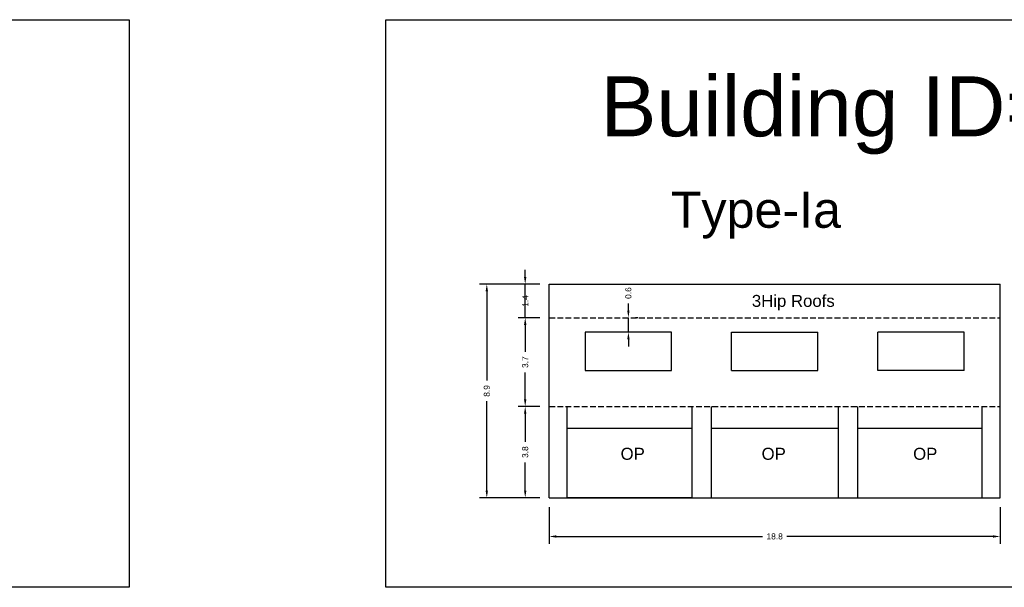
# Model space of a CAD drawing. Header units: metres. Extents: x 3416658 to 3417184, y -6712896 to -6712690.
# Tile 20 of 58: x 3416743 to 3416784, y -6712747 to -6712724. Entities that reach past the tile are written whole.
import ezdxf

# ---------------------------------------------------------------- set-up
doc = ezdxf.new("R2010")
doc.units = ezdxf.units.M
doc.linetypes.add('ACAD_ISO02W100', pattern=[15, 12, -3])
doc.layers.add('Dotted', color=7, linetype='ACAD_ISO02W100', plot=False)
doc.styles.get("Standard").update_dxf_attribs({"font": 'arial.ttf'})
doc.dimstyles.new('ISO-25', dxfattribs={"dimtxt": 0.25, "dimasz": 0.3, "dimexe": 0.3, "dimexo": 0.4, "dimgap": 0.2, "dimtad": 0, "dimdec": 1, "dimdsep": 46, "dimtxsty": 'Standard', "dimcen": 2.5, "dimadec": 0, "dimazin": 0, "dimtfac": 1, "dimtdec": 1, "dimtmove": 0, "dimatfit": 3, "dimfxl": 1, "dimarcsym": 0})

# ---------------------------------------------------------------- blocks, each defined once
blk = doc.blocks.new('*D95')
at = {"color": 0, "lineweight": -2, "transparency": 16777216}
for p, q in [((3416765.223, -6712744.163), (3416765.223, -6712745.679)), ((3416784.023, -6712744.163), (3416784.023, -6712745.679)), ((3416765.523, -6712745.379), (3416774.11, -6712745.379)), ((3416783.723, -6712745.379), (3416775.136, -6712745.379))]:
    blk.add_line(p, q, dxfattribs=at)
at = {"color": 0, "transparency": 16777216}
for points in [[(3416765.523, -6712745.329), (3416765.523, -6712745.429), (3416765.223, -6712745.379)], [(3416783.723, -6712745.329), (3416783.723, -6712745.429), (3416784.023, -6712745.379)]]:
    blk.add_solid(points, dxfattribs=at)
at = {"layer": 'Defpoints', "color": 0, "transparency": 16777216}
for p in [(3416765.223, -6712743.763), (3416784.023, -6712743.763), (3416784.023, -6712745.379)]:
    blk.add_point(p, dxfattribs=at)
at = {"color": 0, "transparency": 16777216, "insert": (3416774.623, -6712745.379), "char_height": 0.25, "attachment_point": 5}
blk.add_mtext('18.8', dxfattribs=at)
blk = doc.blocks.new('*D96')
at = {"color": 0, "lineweight": -2, "transparency": 16777216}
for p, q in [((3416764.823, -6712739.963), (3416763.92, -6712739.963)), ((3416764.22, -6712740.263), (3416764.22, -6712741.435)), ((3416764.22, -6712743.463), (3416764.22, -6712742.29)), ((3416764.823, -6712743.763), (3416763.92, -6712743.763))]:
    blk.add_line(p, q, dxfattribs=at)
at = {"color": 0, "transparency": 16777216}
for points in [[(3416764.17, -6712740.263), (3416764.27, -6712740.263), (3416764.22, -6712739.963)], [(3416764.17, -6712743.463), (3416764.27, -6712743.463), (3416764.22, -6712743.763)]]:
    blk.add_solid(points, dxfattribs=at)
at = {"layer": 'Defpoints', "color": 0, "transparency": 16777216}
for p in [(3416764.22, -6712739.963), (3416765.223, -6712739.963), (3416765.223, -6712743.763)]:
    blk.add_point(p, dxfattribs=at)
at = {"color": 0, "transparency": 16777216, "insert": (3416764.22, -6712741.863), "char_height": 0.25, "attachment_point": 5, "rotation": 90}
blk.add_mtext('3.8', dxfattribs=at)
blk = doc.blocks.new('*D97')
at = {"color": 0, "lineweight": -2, "transparency": 16777216}
for p, q in [((3416764.823, -6712736.263), (3416763.92, -6712736.263)), ((3416764.22, -6712736.563), (3416764.22, -6712737.685)), ((3416764.22, -6712739.663), (3416764.22, -6712738.54)), ((3416764.823, -6712739.963), (3416763.92, -6712739.963))]:
    blk.add_line(p, q, dxfattribs=at)
at = {"color": 0, "transparency": 16777216}
for points in [[(3416764.17, -6712736.563), (3416764.27, -6712736.563), (3416764.22, -6712736.263)], [(3416764.17, -6712739.663), (3416764.27, -6712739.663), (3416764.22, -6712739.963)]]:
    blk.add_solid(points, dxfattribs=at)
at = {"layer": 'Defpoints', "color": 0, "transparency": 16777216}
for p in [(3416764.22, -6712736.263), (3416765.223, -6712736.263), (3416765.223, -6712739.963)]:
    blk.add_point(p, dxfattribs=at)
at = {"color": 0, "transparency": 16777216, "insert": (3416764.22, -6712738.113), "char_height": 0.25, "attachment_point": 5, "rotation": 90}
blk.add_mtext('3.7', dxfattribs=at)
blk = doc.blocks.new('*D98')
at = {"color": 0, "lineweight": -2, "transparency": 16777216}
for p, q in [((3416764.22, -6712734.563), (3416764.22, -6712734.263)), ((3416764.823, -6712734.863), (3416763.92, -6712734.863)), ((3416764.22, -6712736.263), (3416764.22, -6712734.863)), ((3416764.823, -6712736.263), (3416763.92, -6712736.263)), ((3416764.22, -6712736.563), (3416764.22, -6712736.863))]:
    blk.add_line(p, q, dxfattribs=at)
at = {"color": 0, "transparency": 16777216}
for points in [[(3416764.17, -6712734.563), (3416764.27, -6712734.563), (3416764.22, -6712734.863)], [(3416764.17, -6712736.563), (3416764.27, -6712736.563), (3416764.22, -6712736.263)]]:
    blk.add_solid(points, dxfattribs=at)
at = {"layer": 'Defpoints', "color": 0, "transparency": 16777216}
for p in [(3416764.22, -6712734.863), (3416765.223, -6712734.863), (3416765.223, -6712736.263)]:
    blk.add_point(p, dxfattribs=at)
at = {"color": 0, "transparency": 16777216, "insert": (3416764.22, -6712735.563), "char_height": 0.25, "attachment_point": 5, "rotation": 90}
blk.add_mtext('1.4', dxfattribs=at)
blk = doc.blocks.new('*D99')
at = {"color": 0, "lineweight": -2, "transparency": 16777216}
for p, q in [((3416764.823, -6712734.863), (3416762.318, -6712734.863)), ((3416762.618, -6712735.163), (3416762.618, -6712738.885)), ((3416762.618, -6712743.463), (3416762.618, -6712739.741)), ((3416764.823, -6712743.763), (3416762.318, -6712743.763))]:
    blk.add_line(p, q, dxfattribs=at)
at = {"color": 0, "transparency": 16777216}
for points in [[(3416762.568, -6712735.163), (3416762.668, -6712735.163), (3416762.618, -6712734.863)], [(3416762.568, -6712743.463), (3416762.668, -6712743.463), (3416762.618, -6712743.763)]]:
    blk.add_solid(points, dxfattribs=at)
at = {"layer": 'Defpoints', "color": 0, "transparency": 16777216}
for p in [(3416762.618, -6712734.863), (3416765.223, -6712734.863), (3416765.223, -6712743.763)]:
    blk.add_point(p, dxfattribs=at)
at = {"color": 0, "transparency": 16777216, "insert": (3416762.618, -6712739.313), "char_height": 0.25, "attachment_point": 5, "rotation": 90}
blk.add_mtext('8.9', dxfattribs=at)
blk = doc.blocks.new('*D100')
at = {"color": 0, "lineweight": -2, "transparency": 16777216}
for p, q in [((3416768.523, -6712735.963), (3416768.523, -6712735.663)), ((3416768.523, -6712736.863), (3416768.523, -6712736.263)), ((3416768.923, -6712736.263), (3416768.823, -6712736.263)), ((3416768.923, -6712736.863), (3416768.823, -6712736.863)), ((3416768.523, -6712737.163), (3416768.523, -6712737.463))]:
    blk.add_line(p, q, dxfattribs=at)
at = {"color": 0, "transparency": 16777216}
for points in [[(3416768.473, -6712735.963), (3416768.573, -6712735.963), (3416768.523, -6712736.263)], [(3416768.473, -6712737.163), (3416768.573, -6712737.163), (3416768.523, -6712736.863)]]:
    blk.add_solid(points, dxfattribs=at)
at = {"layer": 'Defpoints', "color": 0, "transparency": 16777216}
for p in [(3416768.523, -6712736.263), (3416768.523, -6712736.263), (3416768.523, -6712736.863)]:
    blk.add_point(p, dxfattribs=at)
at = {"color": 0, "transparency": 16777216, "insert": (3416768.523, -6712735.235), "char_height": 0.25, "attachment_point": 5, "rotation": 90}
blk.add_mtext('0.6', dxfattribs=at)

msp = doc.modelspace()

# ---------------------------------------------------------------- linework, layer by layer
for points in [[(3416704.642, -6712723.841), (3416747.703, -6712723.841), (3416747.703, -6712747.497), (3416704.642, -6712747.497)], [(3416758.402, -6712723.841), (3416800.543, -6712723.841), (3416800.543, -6712747.497), (3416758.402, -6712747.497)], [(3416770.323, -6712736.863), (3416766.723, -6712736.863), (3416766.723, -6712738.463), (3416770.323, -6712738.463)], [(3416765.973, -6712740.863), (3416771.173, -6712740.863), (3416771.173, -6712743.763), (3416765.973, -6712743.763)]]:
    msp.add_lwpolyline(points, close=True)
for points in [[(3416765.223, -6712743.763), (3416765.223, -6712734.863)], [(3416765.223, -6712734.863), (3416784.023, -6712734.863)], [(3416784.023, -6712743.763), (3416784.023, -6712734.863)], [(3416772.823, -6712738.463), (3416772.823, -6712736.863)], [(3416772.823, -6712736.863), (3416776.423, -6712736.863)], [(3416776.423, -6712738.463), (3416776.423, -6712736.863)], [(3416778.923, -6712738.463), (3416778.923, -6712736.863)], [(3416782.523, -6712736.863), (3416778.923, -6712736.863)], [(3416782.523, -6712738.463), (3416782.523, -6712736.863)], [(3416772.823, -6712738.463), (3416776.423, -6712738.463)], [(3416782.523, -6712738.463), (3416778.923, -6712738.463)], [(3416765.973, -6712743.763), (3416765.973, -6712739.963)], [(3416771.173, -6712739.963), (3416771.173, -6712743.763)], [(3416771.973, -6712739.963), (3416771.973, -6712743.763)], [(3416777.273, -6712739.963), (3416777.273, -6712743.763)], [(3416778.073, -6712739.963), (3416778.073, -6712743.763)], [(3416783.273, -6712743.763), (3416783.273, -6712739.963)], [(3416765.973, -6712740.863), (3416771.173, -6712740.863)], [(3416771.973, -6712740.863), (3416777.273, -6712740.863)], [(3416778.073, -6712740.863), (3416783.273, -6712740.863)], [(3416765.223, -6712743.763), (3416784.023, -6712743.763)]]:
    msp.add_lwpolyline(points)
at = {"layer": 'Dotted', "ltscale": 0.02}
for points in [[(3416765.223, -6712736.263), (3416784.023, -6712736.263)], [(3416765.223, -6712739.963), (3416784.023, -6712739.963)]]:
    msp.add_lwpolyline(points, dxfattribs=at)

# ---------------------------------------------------------------- texts
at = {"attachment_point": 1}
for s, heights, insert, char_height in [('Building ID=IP-13', [0.517], (3416767.361, -6712726.202), 2.5), ('Type-Ia  ', [0.517], (3416770.288, -6712731.013), 1.5), ('3Hip Roofs', [0], (3416773.672, -6712735.31), 0.5), ('OP', [0], (3416768.198, -6712741.683), 0.5), ('OP', [0], (3416774.078, -6712741.683), 0.5), ('OP', [0], (3416780.398, -6712741.683), 0.5)]:
    msp.add_mtext_dynamic_manual_height_columns(s, width=67.86454, gutter_width=12.5, heights=heights, dxfattribs=dict(at, insert=insert, char_height=char_height))

# ---------------------------------------------------------------- dimensions: what is measured, and where the dimension line sits
dim = msp.add_linear_dim(base=(3416764.22, -6712734.863), p1=(3416765.223, -6712736.263), p2=(3416765.223, -6712734.863), angle=90, dimstyle='ISO-25', override={"dimtmove": 1})
dim.commit()
dim.dimension.update_dxf_attribs({"geometry": '*D98', "text_midpoint": (3416764.22, -6712735.563), "dimtype": 160})
for base, p1, p2, picture, middle in [((3416762.618, -6712734.863), (3416765.223, -6712743.763), (3416765.223, -6712734.863), '*D99', (3416762.618, -6712739.313)), ((3416768.523, -6712736.263), (3416768.523, -6712736.863), (3416768.523, -6712736.263), '*D100', (3416768.523, -6712735.235)), ((3416764.22, -6712739.963), (3416765.223, -6712743.763), (3416765.223, -6712739.963), '*D96', (3416764.22, -6712741.863))]:
    dim = msp.add_linear_dim(base=base, p1=p1, p2=p2, angle=90, dimstyle='ISO-25')
    dim.commit()
    dim.dimension.update_dxf_attribs({"geometry": picture, "text_midpoint": middle})
dim = msp.add_linear_dim(base=(3416764.22, -6712736.263), p1=(3416765.223, -6712739.963), p2=(3416765.223, -6712736.263), angle=90, dimstyle='ISO-25', override={"dimtmove": 1})
dim.commit()
dim.dimension.update_dxf_attribs({"geometry": '*D97', "text_midpoint": (3416764.22, -6712738.113)})
dim = msp.add_linear_dim(base=(3416784.023, -6712745.379), p1=(3416765.223, -6712743.763), p2=(3416784.023, -6712743.763), dimstyle='ISO-25')
dim.commit()
dim.dimension.update_dxf_attribs({"geometry": '*D95', "text_midpoint": (3416774.623, -6712745.379)})

doc.saveas('drawing.dxf')
